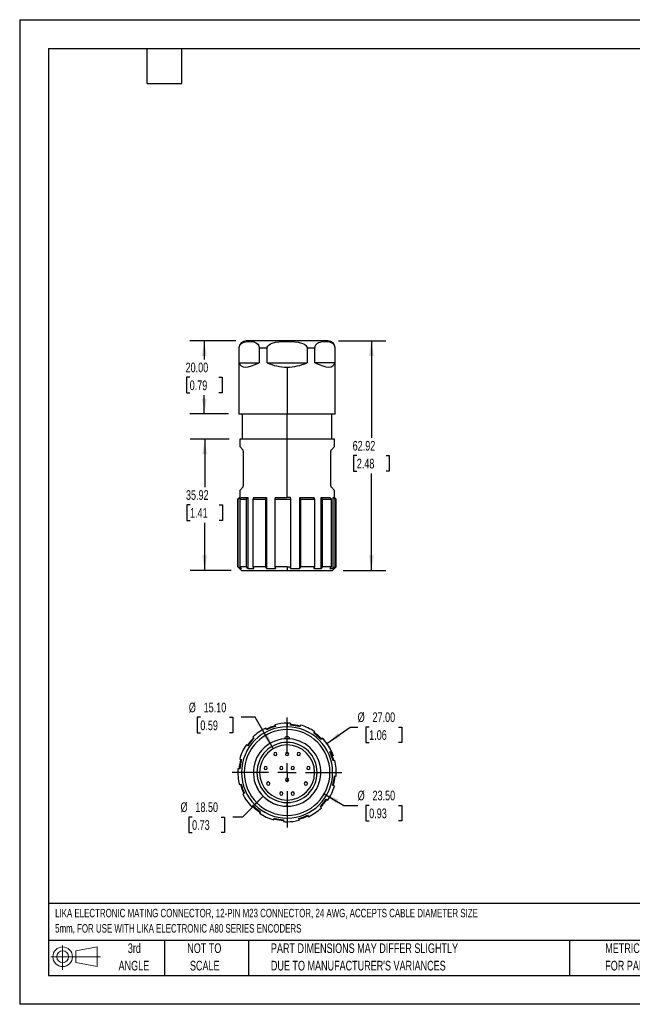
# Model space of a CAD drawing. Header units: millimetres. Extents: x 0 to 349, y 0 to 270.
# Tile 1 of 2: x 0 to 168, y 0 to 270. Entities that reach past the tile are written whole.
import ezdxf

# ---------------------------------------------------------------- set-up
doc = ezdxf.new("R2010")
doc.units = ezdxf.units.MM
doc.header["$LTSCALE"] = 1.25
doc.linetypes.add('CENTERX2', pattern=[20.32, 12.7, -2.54, 2.54, -2.54])
doc.layers.add('CENTER', color=40, linetype='CENTERX2')
doc.layers.add('SLD-DEFPOINTS', color=7, linetype='Continuous')
doc.layers.add('DIMENSIONS', color=140, linetype='Continuous', lineweight=25)
doc.layers.add('TEXT', color=140, linetype='Continuous', lineweight=25)
doc.styles.add('SLDTEXTSTYLE0', font='TXT', dxfattribs={"width": 0.7})
doc.dimstyles.new('SLDDIMSTYLE0', dxfattribs={"dimtxt": 2.69751, "dimasz": 4.1275, "dimexe": 0, "dimexo": 0.0625, "dimgap": 0.674377, "dimtad": 0, "dimtih": 1, "dimtoh": 1, "dimrnd": 1e-09, "dimzin": 4, "dimdsep": 46, "dimtxsty": 'SLDTEXTSTYLE0', "dimsah": 1, "dimcen": 0, "dimadec": 0, "dimazin": 1, "dimtfac": 1, "dimtofl": 0, "dimtmove": 0, "dimatfit": 3, "dimfxl": 0, "dimfrac": 2, "dimtolj": 1, "dimtzin": 12, "dimarcsym": 0})
doc.dimstyles.new('SLDDIMSTYLE1', dxfattribs={"dimtxt": 2.69751, "dimasz": 4.1275, "dimexe": 0, "dimexo": 0.0625, "dimgap": 0.674377, "dimtad": 0, "dimtih": 1, "dimtoh": 1, "dimrnd": 1e-09, "dimzin": 4, "dimdsep": 46, "dimtxsty": 'SLDTEXTSTYLE0', "dimsah": 1, "dimcen": 0, "dimadec": 0, "dimazin": 1, "dimtfac": 1, "dimtofl": 0, "dimtmove": 0, "dimatfit": 3, "dimfxl": 0, "dimfrac": 2, "dimtolj": 1, "dimtzin": 12, "dimarcsym": 0})
doc.dimstyles.new('SLDDIMSTYLE2', dxfattribs={"dimtxt": 2.69751, "dimasz": 4.1275, "dimexe": 0, "dimexo": 0.0625, "dimgap": 0.674377, "dimtad": 0, "dimtih": 1, "dimtoh": 1, "dimrnd": 1e-09, "dimzin": 4, "dimdsep": 46, "dimtxsty": 'SLDTEXTSTYLE0', "dimsah": 1, "dimcen": 0.09, "dimadec": 0, "dimazin": 1, "dimtfac": 1, "dimtofl": 0, "dimtmove": 0, "dimatfit": 3, "dimfxl": 0, "dimfrac": 2, "dimtolj": 1, "dimtzin": 12, "dimarcsym": 0})
doc.dimstyles.new('SLDDIMSTYLE4', dxfattribs={"dimtxt": 2.69751, "dimasz": 4.1275, "dimexe": 0, "dimexo": 0.0625, "dimgap": 0.674377, "dimtad": 0, "dimtih": 1, "dimtoh": 1, "dimrnd": 1e-09, "dimzin": 12, "dimdsep": 46, "dimtxsty": 'SLDTEXTSTYLE0', "dimsah": 1, "dimcen": 0.09, "dimadec": 0, "dimazin": 3, "dimtfac": 1, "dimtofl": 0, "dimtmove": 0, "dimatfit": 3, "dimfxl": 0, "dimfrac": 2, "dimtolj": 1, "dimtzin": 12, "dimarcsym": 0})

# ---------------------------------------------------------------- blocks, each defined once
blk = doc.blocks.new('Block11')
at = {"color": 7, "linetype": 'Continuous', "lineweight": 18}
for p, q in [((3.24, 6.64), (3.24, 0)), ((6.85, 5.21), (12.72, 6.29)), ((12.72, 6.29), (12.72, 0.91)), ((0, 3.6), (13.59, 3.6)), ((6.85, 2), (6.85, 5.21)), ((6.85, 2), (12.72, 0.91))]:
    blk.add_line(p, q, dxfattribs=at)
for radius in [2.69, 1.61]:
    blk.add_circle((3.24, 3.6), radius, dxfattribs=at)
blk = doc.blocks.new('Block12')
at = {"layer": 'SLD-DEFPOINTS'}
blk.add_blockref('Block11', (0, 0), dxfattribs=at)
blk = doc.blocks.new('SW_NOTE_0')
at = {"layer": 'TEXT', "color": 0, "linetype": 'CENTERX2', "lineweight": 18, "char_height": 2.3148, "attachment_point": 1, "style": 'SLDTEXTSTYLE0'}
for s, insert in [('LIKA ELECTRONIC MATING CONNECTOR, 12-PIN M23 CONNECTOR, 24 AWG, ACCEPTS CABLE DIAMETER SIZE', (0, 2.98)), ('5mm, FOR USE WITH LIKA ELECTRONIC A80 SERIES ENCODERS', (0, -1.21))]:
    blk.add_mtext(s, dxfattribs=dict(at, insert=insert))
blk = doc.blocks.new('SW_NOTE_0_3')
at = {"layer": 'TEXT', "color": 0, "linetype": 'CENTERX2', "lineweight": 18, "char_height": 2.6458, "attachment_point": 1, "style": 'SLDTEXTSTYLE0'}
for s, insert in [('PART DIMENSIONS MAY DIFFER SLIGHTLY', (0, 3.41)), ("DUE TO MANUFACTURER'S VARIANCES", (0, -1.37))]:
    blk.add_mtext(s, dxfattribs=dict(at, insert=insert))
blk = doc.blocks.new('SW_NOTE_0_4')
at = {"layer": 'TEXT', "color": 0, "linetype": 'CENTERX2', "lineweight": 18, "char_height": 2.646, "attachment_point": 2, "style": 'SLDTEXTSTYLE0'}
for s, insert in [('NOT TO', (6.57, 3.41)), ('SCALE', (6.69, -1.37))]:
    blk.add_mtext(s, dxfattribs=dict(at, insert=insert))
blk = doc.blocks.new('SW_NOTE_0_5')
at = {"layer": 'TEXT', "color": 0, "linetype": 'CENTERX2', "lineweight": 18, "char_height": 2.646, "attachment_point": 2, "style": 'SLDTEXTSTYLE0'}
for s, insert in [('3rd', (2.89, 3.41)), ('ANGLE', (2.77, -1.37))]:
    blk.add_mtext(s, dxfattribs=dict(at, insert=insert))
blk = doc.blocks.new('SW_NOTE_0_6')
at = {"layer": 'TEXT', "color": 0, "linetype": 'CENTERX2', "lineweight": 18, "char_height": 2.6458, "attachment_point": 1, "style": 'SLDTEXTSTYLE0'}
for s, insert in [('METRIC UNITS USED', (0, 3.41)), ('FOR PART DESIGN', (0, -1.37))]:
    blk.add_mtext(s, dxfattribs=dict(at, insert=insert))
blk = doc.blocks.new('_D')
at = {"layer": 'DIMENSIONS'}
for p, q in [((84.28, 71.45), (90.6, 76.01)), ((90.6, 76.01), (92.7, 76.01)), ((95.86, 76.01), (94.96, 76.01)), ((94.96, 76.01), (94.96, 71.72)), ((103.88, 76.01), (104.78, 76.01)), ((104.78, 76.01), (104.78, 71.72)), ((94.96, 71.72), (95.86, 71.72)), ((104.78, 71.72), (103.88, 71.72))]:
    blk.add_line(p, q, dxfattribs=at)
blk.add_arc((73.34, 63.55), 13.5, 19.444, 43.7297, dxfattribs=at)
blk.add_solid([(84.28, 71.45), (88, 73.35), (87.26, 74.38)], dxfattribs=at)
at = {"layer": 'DIMENSIONS', "char_height": 2.646, "attachment_point": 1, "style": 'SLDTEXTSTYLE0'}
for s, insert in [('%%c', (92.7, 80.02)), ('27.00', (96.78, 80.02)), ('1.06', (95.86, 75.13))]:
    blk.add_mtext(s, dxfattribs=dict(at, insert=insert))
blk = doc.blocks.new('_D_1')
at = {"layer": 'DIMENSIONS'}
for p, q in [((66.8, 57.01), (61.13, 51.34)), ((47.29, 51.34), (46.38, 51.34)), ((46.38, 51.34), (46.38, 47.06)), ((55.3, 51.34), (56.21, 51.34)), ((56.21, 51.34), (56.21, 47.06)), ((61.13, 51.34), (58.46, 51.34)), ((46.38, 47.06), (47.29, 47.06)), ((56.21, 47.06), (55.3, 47.06))]:
    blk.add_line(p, q, dxfattribs=at)
blk.add_arc((73.34, 63.55), 9.25, 201.7781, 252.7342, dxfattribs=at)
blk.add_solid([(66.8, 57.01), (63.43, 54.54), (64.33, 53.64)], dxfattribs=at)
at = {"layer": 'DIMENSIONS', "char_height": 2.646, "attachment_point": 1, "style": 'SLDTEXTSTYLE0'}
for s, insert in [('%%c', (44.13, 55.36)), ('18.50', (48.2, 55.36)), ('0.73', (47.29, 50.47))]:
    blk.add_mtext(s, dxfattribs=dict(at, insert=insert))
blk = doc.blocks.new('_D_2')
at = {"layer": 'DIMENSIONS'}
for p, q in [((49.55, 78.67), (48.64, 78.67)), ((48.64, 78.67), (48.64, 74.38)), ((57.56, 78.67), (58.47, 78.67)), ((58.47, 78.67), (58.47, 74.38)), ((64.61, 78.67), (60.72, 78.67)), ((69.56, 70.08), (64.61, 78.67)), ((48.64, 74.38), (49.55, 74.38)), ((58.47, 74.38), (57.56, 74.38))]:
    blk.add_line(p, q, dxfattribs=at)
blk.add_solid([(69.56, 70.08), (68.05, 73.98), (66.95, 73.34)], dxfattribs=at)
at = {"layer": 'DIMENSIONS', "char_height": 2.646, "attachment_point": 1, "style": 'SLDTEXTSTYLE0'}
for s, insert in [('%%c', (46.39, 82.68)), ('15.10', (50.46, 82.68)), ('0.59', (49.55, 77.79))]:
    blk.add_mtext(s, dxfattribs=dict(at, insert=insert))
blk = doc.blocks.new('_D_3')
at = {"layer": 'DIMENSIONS'}
for p, q in [((83.51, 57.67), (88.94, 54.54)), ((88.94, 54.54), (92.7, 54.54)), ((95.86, 54.54), (94.96, 54.54)), ((94.96, 54.54), (94.96, 50.25)), ((103.88, 54.54), (104.78, 54.54)), ((104.78, 54.54), (104.78, 50.25)), ((94.96, 50.25), (95.86, 50.25)), ((104.78, 50.25), (103.88, 50.25))]:
    blk.add_line(p, q, dxfattribs=at)
blk.add_solid([(83.51, 57.67), (86.77, 55.06), (87.4, 56.16)], dxfattribs=at)
at = {"layer": 'DIMENSIONS', "char_height": 2.646, "attachment_point": 1, "style": 'SLDTEXTSTYLE0'}
for s, insert in [('%%c', (92.7, 58.55)), ('23.50', (96.78, 58.55)), ('0.93', (95.86, 53.66))]:
    blk.add_mtext(s, dxfattribs=dict(at, insert=insert))
blk = doc.blocks.new('SW_CENTERMARKSYMBOL_0')
at = {"layer": 'CENTER', "color": 0}
for p, q in [((0, 5.08), (0, 15.04)), ((-5.08, 0), (-15.04, 0)), ((0, 0), (-2.54, 0)), ((0, 0), (0, 2.54)), ((0, 0), (0, -2.54)), ((0, 0), (2.54, 0)), ((5.08, 0), (15.04, 0)), ((0, -5.08), (0, -15.04))]:
    blk.add_line(p, q, dxfattribs=at)
blk = doc.blocks.new('_D_10')
at = {"layer": 'DIMENSIONS'}
for p, q in [((87.41, 181.86), (100.43, 181.86)), ((96.46, 181.86), (96.46, 155.29)), ((92.46, 150.4), (91.55, 150.4)), ((91.55, 150.4), (91.55, 146.11)), ((100.47, 150.4), (101.38, 150.4)), ((101.38, 150.4), (101.38, 146.11)), ((91.55, 146.11), (92.46, 146.11)), ((101.38, 146.11), (100.47, 146.11)), ((96.46, 118.94), (96.46, 145.51)), ((88.71, 118.94), (100.43, 118.94))]:
    blk.add_line(p, q, dxfattribs=at)
for points in [[(96.46, 181.86), (95.83, 177.73), (97.1, 177.73)], [(96.46, 118.94), (97.1, 123.07), (95.83, 123.07)]]:
    blk.add_solid(points, dxfattribs=at)
at = {"layer": 'DIMENSIONS', "char_height": 2.646, "attachment_point": 1, "style": 'SLDTEXTSTYLE0'}
for s, insert in [('62.92', (91.33, 154.42)), ('2.48', (92.46, 149.53))]:
    blk.add_mtext(s, dxfattribs=dict(at, insert=insert))
blk = doc.blocks.new('_D_11')
at = {"layer": 'DIMENSIONS'}
for p, q in [((59.26, 181.86), (46.67, 181.86)), ((50.64, 181.86), (50.64, 176.75)), ((46.63, 171.86), (45.73, 171.86)), ((45.73, 171.86), (45.73, 167.57)), ((54.65, 171.86), (55.55, 171.86)), ((55.55, 171.86), (55.55, 167.57)), ((45.73, 167.57), (46.63, 167.57)), ((55.55, 167.57), (54.65, 167.57)), ((50.64, 161.86), (50.64, 166.97)), ((57.26, 161.86), (46.67, 161.86))]:
    blk.add_line(p, q, dxfattribs=at)
for points in [[(50.64, 181.86), (50, 177.73), (51.27, 177.73)], [(50.64, 161.86), (51.27, 165.99), (50, 165.99)]]:
    blk.add_solid(points, dxfattribs=at)
at = {"layer": 'DIMENSIONS', "char_height": 2.646, "attachment_point": 1, "style": 'SLDTEXTSTYLE0'}
for s, insert in [('20.00', (45.51, 175.88)), ('0.79', (46.63, 170.99))]:
    blk.add_mtext(s, dxfattribs=dict(at, insert=insert))
blk = doc.blocks.new('_D_12')
at = {"layer": 'DIMENSIONS'}
for p, q in [((57.46, 154.86), (46.77, 154.86)), ((50.74, 154.86), (50.74, 141.79)), ((46.73, 136.9), (45.82, 136.9)), ((45.82, 136.9), (45.82, 132.61)), ((54.74, 136.9), (55.65, 136.9)), ((55.65, 136.9), (55.65, 132.61)), ((45.82, 132.61), (46.73, 132.61)), ((55.65, 132.61), (54.74, 132.61)), ((50.74, 118.94), (50.74, 132.01)), ((57.96, 118.94), (46.77, 118.94))]:
    blk.add_line(p, q, dxfattribs=at)
for points in [[(50.74, 154.86), (50.1, 150.73), (51.37, 150.73)], [(50.74, 118.94), (51.37, 123.07), (50.1, 123.07)]]:
    blk.add_solid(points, dxfattribs=at)
at = {"layer": 'DIMENSIONS', "char_height": 2.646, "attachment_point": 1, "style": 'SLDTEXTSTYLE0'}
for s, insert in [('35.92', (45.61, 140.92)), ('1.41', (46.73, 136.03))]:
    blk.add_mtext(s, dxfattribs=dict(at, insert=insert))

msp = doc.modelspace()

# ---------------------------------------------------------------- linework, layer by layer
at = {"color": 7, "linetype": 'Continuous'}
for p, q in [((0.003, 269.878), (0.003, 0.003)), ((0.003, 269.878), (349.253, 269.878)), ((349.253, 0.003), (0.003, 0.003))]:
    msp.add_line(p, q, dxfattribs=at)
for p, q in [((73.337, 181.862), (62.137, 181.862)), ((84.537, 181.862), (73.337, 181.862)), ((73.337, 181.862), (73.337, 181.695)), ((60.137, 179.862), (60.137, 161.862)), ((60.195, 179.862), (60.137, 179.862)), ((60.195, 175.862), (60.195, 179.862)), ((67.838, 179.862), (65.694, 179.862)), ((65.694, 179.862), (65.694, 175.862)), ((67.838, 175.862), (67.838, 179.862)), ((80.98, 179.862), (78.836, 179.862)), ((78.836, 179.862), (78.836, 175.862)), ((80.98, 175.862), (80.98, 179.862)), ((86.479, 179.862), (86.479, 175.862)), ((86.537, 179.862), (86.479, 179.862)), ((86.537, 161.862), (86.537, 179.862)), ((60.195, 175.862), (65.694, 175.862)), ((67.838, 175.862), (78.836, 175.862)), ((86.479, 175.862), (80.98, 175.862)), ((73.337, 174.662), (73.337, 161.862)), ((60.137, 161.862), (73.337, 161.862)), ((61.037, 161.862), (61.037, 154.862)), ((73.337, 161.862), (86.537, 161.862)), ((73.337, 154.862), (73.337, 161.862)), ((85.637, 154.862), (85.637, 161.862)), ((60.337, 154.862), (60.337, 152.862)), ((73.337, 154.862), (60.337, 154.862)), ((73.337, 138.942), (73.337, 154.862)), ((86.337, 154.862), (73.337, 154.862)), ((86.337, 152.862), (86.337, 154.862)), ((60.337, 152.862), (61.191, 152.008)), ((61.337, 151.655), (61.337, 142.069)), ((85.337, 142.069), (85.337, 151.655)), ((85.483, 152.008), (86.337, 152.862)), ((61.191, 141.715), (60.337, 140.862)), ((60.337, 140.862), (60.337, 138.942)), ((86.337, 140.862), (85.483, 141.715)), ((86.337, 138.942), (86.337, 140.862)), ((60.337, 138.942), (59.837, 138.442)), ((59.837, 138.442), (59.837, 119.942)), ((59.837, 138.442), (59.874, 138.442)), ((59.874, 138.442), (60.373, 138.942)), ((59.874, 119.942), (59.874, 138.442)), ((60.337, 138.942), (60.373, 138.942)), ((60.825, 138.942), (60.344, 138.442)), ((60.344, 138.442), (62.178, 138.442)), ((60.344, 138.442), (60.344, 119.942)), ((60.373, 138.942), (60.373, 138.472)), ((60.825, 138.942), (62.591, 138.942)), ((62.178, 138.442), (62.591, 138.942)), ((62.178, 119.942), (62.178, 138.442)), ((62.591, 138.942), (62.591, 119.442)), ((64.266, 138.942), (63.917, 138.442)), ((63.917, 138.442), (67.472, 138.442)), ((63.917, 138.442), (63.917, 119.942)), ((64.266, 138.942), (67.689, 138.942)), ((67.472, 138.442), (67.689, 138.942)), ((67.472, 119.942), (67.472, 138.442)), ((67.689, 138.942), (67.689, 119.442)), ((70.137, 138.942), (70.014, 138.442)), ((70.014, 138.442), (74.337, 138.442)), ((70.014, 138.442), (70.014, 119.942)), ((70.137, 138.942), (73.337, 138.942)), ((74.3, 138.942), (73.337, 138.942)), ((74.337, 138.442), (74.3, 138.942)), ((74.337, 119.942), (74.337, 138.442)), ((76.866, 138.942), (80.653, 138.942)), ((76.866, 119.442), (76.866, 138.942)), ((76.866, 138.942), (77.002, 138.442)), ((77.002, 138.442), (77.002, 119.942)), ((77.002, 138.442), (80.934, 138.442)), ((80.934, 138.442), (80.653, 138.942)), ((80.934, 119.942), (80.934, 138.442)), ((82.649, 138.942), (85.046, 138.942)), ((82.649, 119.442), (82.649, 138.942)), ((82.649, 138.942), (83.007, 138.442)), ((83.007, 138.442), (85.496, 138.442)), ((83.007, 138.442), (83.007, 119.942)), ((85.496, 138.442), (85.046, 138.942)), ((85.496, 119.942), (85.496, 138.442)), ((85.937, 138.942), (86.337, 138.942)), ((85.937, 119.442), (85.937, 138.942)), ((85.937, 138.942), (86.422, 138.442)), ((86.837, 138.442), (86.337, 138.942)), ((86.422, 138.442), (86.422, 119.942)), ((86.422, 138.442), (86.837, 138.442)), ((86.837, 119.942), (86.837, 138.442)), ((59.837, 119.942), (60.837, 118.942)), ((59.874, 119.942), (59.837, 119.942)), ((60.373, 119.442), (59.874, 119.942)), ((60.344, 119.942), (60.825, 119.442)), ((62.178, 119.942), (60.344, 119.942)), ((60.373, 119.912), (60.373, 119.442)), ((60.373, 119.442), (60.825, 119.442)), ((60.837, 118.942), (73.337, 118.942)), ((62.591, 119.442), (62.178, 119.942)), ((62.591, 119.442), (64.266, 119.442)), ((63.917, 119.942), (64.266, 119.442)), ((67.472, 119.942), (63.917, 119.942)), ((67.689, 119.442), (67.472, 119.942)), ((67.689, 119.442), (70.137, 119.442)), ((73.337, 119.942), (70.014, 119.942)), ((70.014, 119.942), (70.137, 119.442)), ((73.337, 119.942), (74.337, 119.942)), ((73.337, 119.942), (73.337, 118.942)), ((73.337, 118.942), (85.837, 118.942)), ((74.3, 119.442), (74.337, 119.942)), ((74.3, 119.442), (76.866, 119.442)), ((77.002, 119.942), (76.866, 119.442)), ((80.934, 119.942), (77.002, 119.942)), ((80.653, 119.442), (80.934, 119.942)), ((80.653, 119.442), (82.649, 119.442)), ((83.007, 119.942), (82.649, 119.442)), ((85.496, 119.942), (83.007, 119.942)), ((85.046, 119.442), (85.496, 119.942)), ((85.046, 119.442), (85.937, 119.442)), ((85.837, 118.942), (86.837, 119.942)), ((86.422, 119.942), (85.937, 119.442)), ((86.837, 119.942), (86.422, 119.942)), ((67.689, 75.255), (67.472, 75.705)), ((70.014, 76.631), (70.137, 76.146)), ((73.337, 77.046), (73.337, 76.046)), ((74.3, 76.51), (74.337, 77.009)), ((77.002, 76.539), (76.866, 76.058)), ((63.917, 73.216), (64.266, 72.858)), ((80.653, 74.292), (80.934, 74.705)), ((83.007, 72.966), (82.649, 72.617)), ((62.591, 70.862), (62.178, 71.143)), ((73.337, 71.796), (73.337, 72.796)), ((85.046, 69.194), (85.496, 69.411)), ((60.344, 67.211), (60.825, 67.075)), ((86.422, 66.869), (85.937, 66.746)), ((60.373, 64.509), (59.874, 64.546)), ((86.301, 62.583), (86.8, 62.546)), ((60.252, 60.223), (60.737, 60.346)), ((86.33, 59.881), (85.849, 60.017)), ((61.628, 57.898), (61.178, 57.681)), ((63.667, 54.126), (64.025, 54.475)), ((73.337, 54.296), (73.337, 55.296)), ((82.757, 53.876), (82.408, 54.234)), ((84.083, 56.23), (84.496, 55.948)), ((66.021, 52.8), (65.74, 52.387)), ((78.985, 51.837), (79.202, 51.387)), ((69.672, 50.553), (69.808, 51.034)), ((72.374, 50.582), (72.337, 50.083)), ((73.337, 51.046), (73.337, 50.046)), ((76.66, 50.461), (76.537, 50.946))]:
    msp.add_line(p, q)
at = {"flags": 128}
for points in [[(60.195, 179.862), (60.222, 180.158), (60.293, 180.422), (60.377, 180.614), (60.477, 180.783), (60.676, 181.022), (60.896, 181.207), (61.238, 181.403), (61.589, 181.53), (62.316, 181.665), (63.42, 181.678), (64.182, 181.562), (64.581, 181.432), (64.975, 181.22), (65.308, 180.919), (65.458, 180.711), (65.59, 180.44), (65.669, 180.152), (65.694, 179.862)], [(67.838, 179.862), (67.891, 180.158), (68.033, 180.422), (68.203, 180.617), (68.401, 180.783), (68.805, 181.025), (69.24, 181.207), (70.165, 181.458), (71.118, 181.596), (72.079, 181.665), (73.337, 181.695)], [(73.337, 181.695), (74.349, 181.683), (75.363, 181.626), (76.363, 181.49), (77.337, 181.24), (77.937, 180.99), (78.218, 180.822), (78.472, 180.616), (78.7, 180.331), (78.827, 179.986), (78.836, 179.862)], [(80.98, 179.862), (81.006, 180.158), (81.078, 180.422), (81.161, 180.614), (81.262, 180.783), (81.461, 181.022), (81.681, 181.207), (82.023, 181.403), (82.374, 181.53), (83.1, 181.665), (84.205, 181.678), (84.967, 181.562), (85.366, 181.432), (85.759, 181.22), (86.093, 180.919), (86.243, 180.711), (86.375, 180.44), (86.453, 180.152), (86.479, 179.862)]]:
    msp.add_lwpolyline(points, dxfattribs=at)
for centre, radius, start, end in [((62.137, 179.862), 2, 90, 180), ((84.537, 179.862), 2, 0, 90), ((73.337, 187.862), 13.2, 245.38002, 270), ((73.337, 187.862), 13.2, 270, 294.61998), ((60.837, 151.655), 0.5, 360, 45), ((85.837, 151.655), 0.5, 135, 180), ((60.837, 142.069), 0.5, 315, 360), ((85.837, 142.069), 0.5, 180, 225), ((73.337, 63.546), 12.5, 90, 270), ((73.337, 63.546), 13.5, 115.75198, 134.24802), ((73.337, 63.546), 13.2, 104.24802, 115.75198), ((73.337, 63.546), 13, 104.24802, 115.75198), ((73.337, 63.546), 13.5, 90, 104.24802), ((73.337, 63.546), 13.5, 85.75198, 90), ((73.337, 63.546), 12.5, 270, 90), ((73.337, 63.546), 13, 74.24802, 85.75198), ((73.337, 63.546), 13.2, 74.24802, 85.75198), ((73.337, 63.546), 13.5, 55.75198, 74.24802), ((73.337, 63.546), 11.75, 90, 270), ((73.337, 63.546), 13.2, 134.24802, 145.75198), ((73.337, 72.646), 0.75, 9.23241, 170.76759), ((73.337, 63.546), 11.75, 270, 90), ((73.337, 63.546), 13, 44.24802, 55.75198), ((73.337, 63.546), 13.2, 44.24802, 55.75198), ((73.337, 63.546), 13.5, 25.75198, 44.24802), ((73.337, 63.546), 13.5, 145.75198, 164.24802), ((73.337, 63.546), 13, 134.24802, 145.75198), ((73.337, 63.546), 9.25, 94.59033, 270), ((73.337, 63.546), 8.25, 90, 270), ((73.337, 63.546), 7.55, 0, 180), ((73.337, 63.546), 9.25, 90, 94.59033), ((73.337, 63.546), 9.25, 85.40967, 90), ((73.337, 63.546), 9.25, 270, 85.40967), ((73.337, 63.546), 8.25, 270, 90), ((70.113, 68.606), 0.45, 0, 180), ((70.113, 68.606), 0.45, 180, 0), ((73.337, 68.606), 0.45, 0, 180), ((73.337, 68.606), 0.45, 180, 0), ((76.561, 68.606), 0.45, 0, 180), ((76.561, 68.606), 0.45, 180, 0), ((73.337, 63.546), 13, 14.24802, 25.75198), ((73.337, 63.546), 13.2, 14.24802, 25.75198), ((73.337, 63.546), 13.2, 164.24802, 175.75198), ((73.337, 63.546), 13, 164.24802, 175.75198), ((67.464, 64.773), 0.45, 0, 180), ((67.464, 64.773), 0.45, 180, 0), ((71.758, 64.773), 0.45, 0, 180), ((71.758, 64.773), 0.45, 180, 0), ((74.916, 64.773), 0.45, 0, 180), ((74.916, 64.773), 0.45, 180, 0), ((79.21, 64.773), 0.45, 0, 180), ((79.21, 64.773), 0.45, 180, 0), ((73.337, 63.546), 13.5, 355.75198, 14.24802), ((73.337, 63.546), 13.5, 175.75198, 194.24802), ((73.337, 63.546), 7.55, 180, 0), ((73.337, 63.546), 13, 344.24802, 355.75198), ((73.337, 63.546), 13.2, 344.24802, 355.75198), ((73.337, 63.546), 13.2, 194.24802, 205.75198), ((73.337, 63.546), 13, 194.24802, 205.75198), ((68.172, 60.492), 0.45, 0, 180), ((68.172, 60.492), 0.45, 180, 0), ((73.337, 61.546), 0.45, 0, 180), ((73.337, 61.546), 0.45, 180, 0), ((78.502, 60.492), 0.45, 0, 180), ((78.502, 60.492), 0.45, 180, 0), ((73.337, 63.546), 13.5, 325.75198, 344.24802), ((73.337, 63.546), 13.5, 205.75198, 224.24802), ((71.758, 57.757), 0.45, 0, 180), ((71.758, 57.757), 0.45, 180, 0), ((74.916, 57.757), 0.45, 0, 180), ((74.916, 57.757), 0.45, 180, 0), ((73.337, 63.546), 13.2, 224.24802, 235.75198), ((73.337, 63.546), 13, 224.24802, 235.75198), ((73.337, 63.546), 13, 314.24802, 325.75198), ((73.337, 63.546), 13.2, 314.24802, 325.75198), ((73.337, 63.546), 13.5, 235.75198, 254.24802), ((73.337, 63.546), 13, 284.24802, 295.75198), ((73.337, 63.546), 13.2, 284.24802, 295.75198), ((73.337, 63.546), 13.5, 295.75198, 314.24802), ((73.337, 63.546), 13.2, 254.24802, 265.75198), ((73.337, 63.546), 13, 254.24802, 265.75198), ((73.337, 63.546), 13.5, 265.75198, 270), ((73.337, 63.546), 13.5, 270, 284.24802)]:
    msp.add_arc(centre, radius, start, end)
for major_axis, start_param, end_param in [((12.75, 12.75), 2.9736924, 3.8330917), ((-12.75, 12.75), 2.4500936, 3.3094929)]:
    msp.add_ellipse((73.337, 187.862), major_axis=major_axis, ratio=0.2679492, start_param=start_param, end_param=end_param)
at = {"layer": 'TEXT'}
for p, q in [((7.937, 261.938), (341.312, 261.938)), ((7.937, 261.938), (7.937, 7.937)), ((34.925, 252.412), (34.925, 261.938)), ((44.45, 252.412), (44.45, 261.938)), ((34.925, 252.412), (44.45, 252.412)), ((341.312, 27.658), (7.937, 27.658)), ((341.312, 17.462), (7.937, 17.462)), ((39.687, 17.462), (39.687, 7.937)), ((62.765, 17.462), (62.765, 7.937)), ((150.808, 17.462), (150.808, 7.937)), ((7.937, 7.937), (341.312, 7.937))]:
    msp.add_line(p, q, dxfattribs=at)

# ---------------------------------------------------------------- block references
at = {"layer": 'CENTER'}
msp.add_blockref('SW_CENTERMARKSYMBOL_0', (73.337, 63.546), dxfattribs=at)
at = {"layer": 'SLD-DEFPOINTS'}
msp.add_blockref('Block12', (8.547, 9.442), dxfattribs=at)
at = {"layer": 'TEXT', "linetype": 'CENTERX2', "lineweight": 18}
for name, p in [('SW_NOTE_0', (9.727, 23.185)), ('SW_NOTE_0_5', (28.559, 13.294)), ('SW_NOTE_0_4', (44.071, 13.294)), ('SW_NOTE_0_3', (68.899, 13.294)), ('SW_NOTE_0_6', (160.598, 13.294))]:
    msp.add_blockref(name, p, dxfattribs=at)

# ---------------------------------------------------------------- dimensions: what is measured, and where the dimension line sits
at = {"layer": 'DIMENSIONS'}
for base, p1, p2, dimstyle, picture, middle in [((50.64, 161.862), (62.137, 181.862), (60.137, 161.862), 'SLDDIMSTYLE2', '_D_11', (50.64, 171.862)), ((96.464, 118.942), (84.537, 181.862), (85.837, 118.942), 'SLDDIMSTYLE4', '_D_10', (96.464, 150.402)), ((50.735, 118.942), (60.337, 154.862), (60.837, 118.942), 'SLDDIMSTYLE4', '_D_12', (50.735, 136.902))]:
    dim = msp.add_linear_dim(base=base, p1=p1, p2=p2, angle=90, dimstyle=dimstyle, dxfattribs=at)
    dim.commit()
    dim.dimension.update_dxf_attribs({"geometry": picture, "text_midpoint": middle, "dimtype": 160})
for p1, p2, dimstyle, picture, middle in [((77.112, 57.007), (69.562, 70.084), 'SLDDIMSTYLE0', '_D_2', (53.555, 78.668)), ((62.391, 55.644), (84.283, 71.448), 'SLDDIMSTYLE0', '_D', (99.871, 76.008)), ((79.878, 70.087), (66.796, 57.005), 'SLDDIMSTYLE1', '_D_1', (51.296, 51.344)), ((63.161, 69.421), (83.513, 57.671), 'SLDDIMSTYLE0', '_D_3', (99.871, 54.535))]:
    dim = msp.add_diameter_dim_2p(p1=p1, p2=p2, dimstyle=dimstyle, dxfattribs=at)
    dim.commit()
    dim.dimension.update_dxf_attribs({"geometry": picture, "text_midpoint": middle, "dimtype": 163})

doc.saveas('drawing.dxf')
